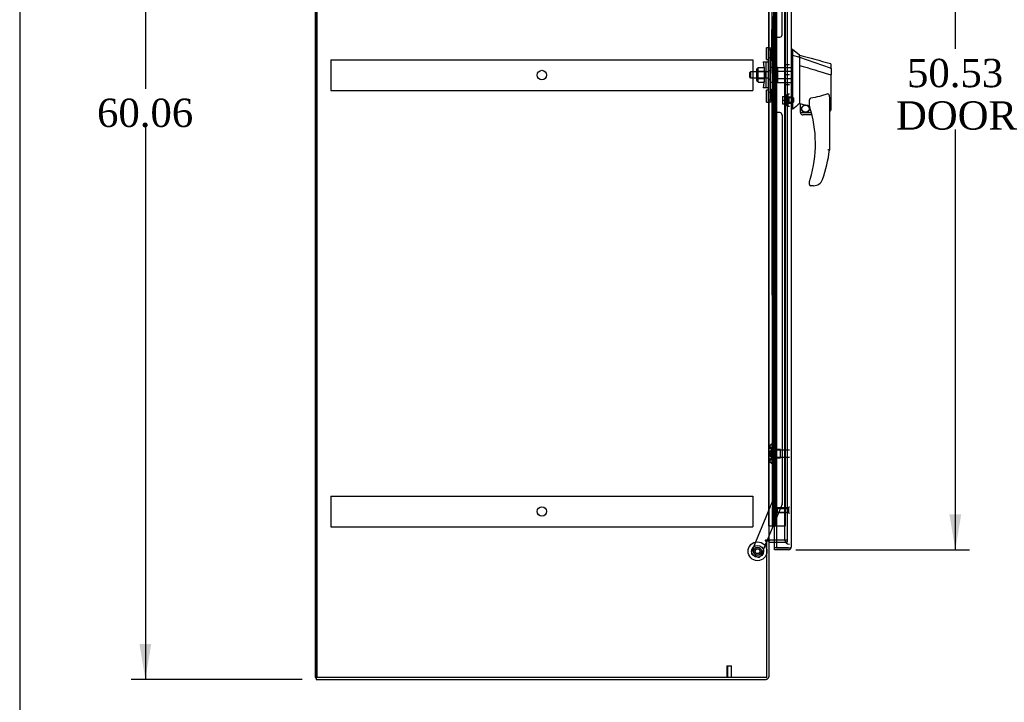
# Model space of a CAD drawing. Header units: inches. Extents: x 1 to 299, y -2 to 199.
# Tile 2 of 10: x 1 to 54, y 67 to 103. Entities that reach past the tile are written whole.
import ezdxf
from ezdxf.enums import TextEntityAlignment as Align
from ezdxf.lldxf.tags import DXFTag

# ---------------------------------------------------------------- set-up
doc = ezdxf.new("R2010")
doc.units = ezdxf.units.IN
doc.header["$MEASUREMENT"] = 0
for name, color, linetype in [('COM53964-2', 7, 'Continuous'), ('COM70220', 7, 'Continuous'), ('COM70759', 7, 'Continuous'), ('COM70763-7', 7, 'Continuous'), ('COM70838', 7, 'Continuous'), ('COM70839-1', 7, 'Continuous'), ('COM71202-7', 7, 'Continuous'), ('COM71203-4', 7, 'Continuous'), ('COM71205-6', 7, 'Continuous'), ('Default', 7, 'Continuous'), ('HAN86294', 7, 'Continuous'), ('HAN86294_NUT', 7, 'Continuous'), ('HAN86294_SCREW', 7, 'Continuous'), ('HAN86294_WASHER', 7, 'Continuous'), ('HAN_NUT', 7, 'Continuous'), ('NTS18147', 7, 'Continuous'), ('ROL87452', 7, 'Continuous'), ('RVT17786', 7, 'Continuous'), ('RVT19000', 7, 'Continuous'), ('SPC87322', 7, 'Continuous'), ('STD26122', 7, 'Continuous'), ('STD26258', 7, 'Continuous'), ('WAF25376', 7, 'Continuous'), ('WAM30038', 7, 'Continuous')]:
    doc.layers.add(name, color=color, linetype=linetype)
doc.styles.add('SEACAD_Times_New_Roman', font='times.ttf')
tags = doc.linetypes.add('HIDDEN2', pattern=[0.1875, 0.125, -0.0625]).pattern_tags.tags
tags[6:7] = [DXFTag(74, 4), DXFTag(75, 0), DXFTag(340, '0'), DXFTag(46, 0.0), DXFTag(50, 0.0), DXFTag(44, 0.0), DXFTag(45, 0.0)]
tags[4:5] = [DXFTag(74, 4), DXFTag(75, 0), DXFTag(340, '0'), DXFTag(46, 0.0), DXFTag(50, 0.0), DXFTag(44, 0.0), DXFTag(45, 0.0)]
doc.dimstyles.new('HAMMOND_(STH_-_300x200)', dxfattribs={"dimtxt": 1.5, "dimasz": 1.875, "dimexe": 0.75, "dimexo": 0.75, "dimgap": 0.375, "dimtad": 0, "dimtih": 1, "dimtoh": 1, "dimzin": 0, "dimdsep": 46, "dimtxsty": 'SEACAD_Times_New_Roman', "dimblk1": '_SE_FILLED', "dimblk2": '_SE_FILLED', "dimsah": 1, "dimcen": 0.75, "dimadec": 0, "dimazin": 0, "dimtfac": 0.8, "dimtofl": 0, "dimtmove": 0, "dimatfit": 3, "dimfxl": 1, "dimtolj": 1, "dimtzin": 0, "dimarcsym": 0})

# ---------------------------------------------------------------- blocks, each defined once
blk = doc.blocks.new('SE4')
at = {"layer": 'COM53964-2', "color": 7, "linetype": 'HIDDEN2'}
for p, q in [((17.871, 101.342), (17.871, 101.204)), ((17.871, 101.342), (40.246, 101.342)), ((40.246, 101.342), (40.246, 101.204)), ((17.871, 101.204), (17.871, 99.855)), ((40.246, 101.204), (40.246, 99.855)), ((17.871, 99.855), (17.871, 99.717)), ((40.246, 99.855), (40.246, 99.717)), ((17.871, 99.717), (40.246, 99.717)), ((17.871, 78.212), (17.871, 78.074)), ((17.871, 78.212), (40.246, 78.212)), ((17.871, 78.074), (17.871, 76.725)), ((40.246, 78.212), (40.246, 78.074)), ((40.246, 78.074), (40.246, 76.725)), ((17.871, 76.725), (17.871, 76.587)), ((17.871, 76.587), (40.246, 76.587)), ((40.246, 76.725), (40.246, 76.587))]:
    blk.add_line(p, q, dxfattribs=at)
for centre in [(29.059, 100.529), (29.059, 77.399)]:
    blk.add_circle(centre, 0.25, dxfattribs=at)
at = {"layer": 'COM70220', "color": 7, "linetype": 'HIDDEN2'}
for p, q in [((41.931, 125.103), (41.931, 76.171)), ((41.931, 76.171), (41.931, 75.921))]:
    blk.add_line(p, q, dxfattribs=at)
blk.add_arc((42.181, 75.921), 0.25, 180, 270, dxfattribs=at)
at = {"layer": 'COM70759', "color": 7, "linetype": 'HIDDEN2'}
for p, q in [((41.089, 76.637), (41.089, 124.637)), ((41.337, 124.637), (41.337, 76.637)), ((41.437, 76.637), (41.437, 124.637)), ((41.982, 76.637), (41.982, 124.637)), ((41.27, 103.637), (41.27, 102.637)), ((41.3, 102.637), (41.27, 102.637)), ((41.3, 101.637), (41.27, 101.637)), ((41.27, 101.637), (41.27, 100.637)), ((41.3, 100.637), (41.27, 100.637)), ((41.3, 99.637), (41.27, 99.637)), ((41.27, 99.637), (41.27, 98.637)), ((41.3, 98.637), (41.27, 98.637)), ((41.3, 97.637), (41.27, 97.637)), ((41.27, 97.637), (41.27, 96.637)), ((41.3, 96.637), (41.27, 96.637)), ((41.3, 95.637), (41.27, 95.637)), ((41.27, 95.637), (41.27, 94.637)), ((41.3, 94.637), (41.27, 94.637)), ((41.3, 93.637), (41.27, 93.637)), ((41.27, 93.637), (41.27, 92.637)), ((41.3, 92.637), (41.27, 92.637)), ((41.3, 91.637), (41.27, 91.637)), ((41.27, 91.637), (41.27, 90.637)), ((41.3, 90.637), (41.27, 90.637)), ((41.3, 89.637), (41.27, 89.637)), ((41.27, 89.637), (41.27, 88.637)), ((41.3, 88.637), (41.27, 88.637)), ((41.3, 87.637), (41.27, 87.637)), ((41.27, 87.637), (41.27, 86.637)), ((41.3, 86.637), (41.27, 86.637)), ((41.3, 85.637), (41.27, 85.637)), ((41.27, 85.637), (41.27, 84.637)), ((41.3, 84.637), (41.27, 84.637)), ((41.3, 83.637), (41.27, 83.637)), ((41.27, 83.637), (41.27, 82.637)), ((41.3, 82.637), (41.27, 82.637)), ((41.3, 81.637), (41.27, 81.637)), ((41.27, 81.637), (41.27, 80.637)), ((41.3, 80.637), (41.27, 80.637)), ((41.3, 79.637), (41.27, 79.637)), ((41.27, 79.637), (41.27, 78.637)), ((41.3, 78.637), (41.27, 78.637)), ((41.3, 77.637), (41.27, 77.637)), ((41.27, 77.637), (41.27, 76.637)), ((41.089, 76.637), (41.089, 76.637)), ((41.506, 76.637), (41.982, 76.637))]:
    blk.add_line(p, q, dxfattribs=at)
at = {"layer": 'COM70759', "color": 7, "linetype": 'Continuous'}
for p, q in [((41.3, 102.637), (41.3, 103.637)), ((41.504, 102.637), (41.504, 103.637)), ((41.504, 102.637), (41.3, 102.637)), ((41.504, 102.637), (41.3, 102.637)), ((41.3, 101.637), (41.3, 102.637)), ((41.504, 101.637), (41.504, 102.637)), ((41.504, 101.637), (41.3, 101.637)), ((41.3, 100.637), (41.3, 101.637)), ((41.504, 101.637), (41.3, 101.637)), ((41.504, 100.637), (41.504, 101.637)), ((41.504, 100.637), (41.3, 100.637)), ((41.504, 100.637), (41.3, 100.637)), ((41.3, 99.637), (41.3, 100.637)), ((41.504, 99.637), (41.504, 100.637)), ((41.504, 99.637), (41.3, 99.637)), ((41.3, 98.637), (41.3, 99.637)), ((41.504, 99.637), (41.3, 99.637)), ((41.504, 98.637), (41.504, 99.637)), ((41.504, 98.637), (41.3, 98.637)), ((41.504, 98.637), (41.3, 98.637)), ((41.3, 97.637), (41.3, 98.637)), ((41.504, 97.637), (41.504, 98.637)), ((41.504, 97.637), (41.3, 97.637)), ((41.3, 96.637), (41.3, 97.637)), ((41.504, 97.637), (41.3, 97.637)), ((41.504, 96.637), (41.504, 97.637)), ((41.504, 96.637), (41.3, 96.637)), ((41.504, 96.637), (41.3, 96.637)), ((41.3, 95.637), (41.3, 96.637)), ((41.504, 95.637), (41.504, 96.637)), ((41.504, 95.637), (41.3, 95.637)), ((41.3, 94.637), (41.3, 95.637)), ((41.504, 95.637), (41.3, 95.637)), ((41.504, 94.637), (41.504, 95.637)), ((41.504, 94.637), (41.3, 94.637)), ((41.504, 94.637), (41.3, 94.637)), ((41.3, 93.637), (41.3, 94.637)), ((41.504, 93.637), (41.504, 94.637)), ((41.504, 93.637), (41.3, 93.637)), ((41.3, 92.637), (41.3, 93.637)), ((41.504, 93.637), (41.3, 93.637)), ((41.504, 92.637), (41.504, 93.637)), ((41.504, 92.637), (41.3, 92.637)), ((41.504, 92.637), (41.3, 92.637)), ((41.3, 91.637), (41.3, 92.637)), ((41.504, 91.637), (41.504, 92.637)), ((41.504, 91.637), (41.3, 91.637)), ((41.3, 90.637), (41.3, 91.637)), ((41.504, 91.637), (41.3, 91.637)), ((41.504, 90.637), (41.504, 91.637)), ((41.504, 90.637), (41.3, 90.637)), ((41.504, 90.637), (41.3, 90.637)), ((41.3, 89.637), (41.3, 90.637)), ((41.504, 89.637), (41.504, 90.637)), ((41.504, 89.637), (41.3, 89.637)), ((41.3, 88.637), (41.3, 89.637)), ((41.504, 89.637), (41.3, 89.637)), ((41.504, 88.637), (41.504, 89.637)), ((41.504, 88.637), (41.3, 88.637)), ((41.504, 88.637), (41.3, 88.637)), ((41.3, 87.637), (41.3, 88.637)), ((41.504, 87.637), (41.504, 88.637)), ((41.504, 87.637), (41.3, 87.637)), ((41.3, 86.637), (41.3, 87.637)), ((41.504, 87.637), (41.3, 87.637)), ((41.504, 86.637), (41.504, 87.637)), ((41.504, 86.637), (41.3, 86.637)), ((41.504, 86.637), (41.3, 86.637)), ((41.3, 85.637), (41.3, 86.637)), ((41.504, 85.637), (41.504, 86.637)), ((41.504, 85.637), (41.3, 85.637)), ((41.3, 84.637), (41.3, 85.637)), ((41.504, 85.637), (41.3, 85.637)), ((41.504, 84.637), (41.504, 85.637)), ((41.504, 84.637), (41.3, 84.637)), ((41.504, 84.637), (41.3, 84.637)), ((41.3, 83.637), (41.3, 84.637)), ((41.504, 83.637), (41.504, 84.637)), ((41.504, 83.637), (41.3, 83.637)), ((41.3, 82.637), (41.3, 83.637)), ((41.504, 83.637), (41.3, 83.637)), ((41.504, 82.637), (41.504, 83.637)), ((41.504, 82.637), (41.3, 82.637)), ((41.504, 82.637), (41.3, 82.637)), ((41.3, 81.637), (41.3, 82.637)), ((41.504, 81.637), (41.504, 82.637)), ((41.504, 81.637), (41.3, 81.637)), ((41.3, 80.637), (41.3, 81.637)), ((41.504, 81.637), (41.3, 81.637)), ((41.504, 80.637), (41.504, 81.637)), ((41.504, 80.637), (41.3, 80.637)), ((41.504, 80.637), (41.3, 80.637)), ((41.3, 79.637), (41.3, 80.637)), ((41.504, 79.637), (41.504, 80.637)), ((41.504, 79.637), (41.3, 79.637)), ((41.3, 78.637), (41.3, 79.637)), ((41.504, 79.637), (41.3, 79.637)), ((41.504, 78.637), (41.504, 79.637)), ((41.504, 78.637), (41.3, 78.637)), ((41.504, 78.637), (41.3, 78.637)), ((41.3, 77.637), (41.3, 78.637)), ((41.504, 77.637), (41.504, 78.637)), ((41.504, 77.637), (41.3, 77.637)), ((41.3, 76.637), (41.3, 77.637)), ((41.504, 77.637), (41.3, 77.637)), ((41.504, 76.637), (41.504, 77.637)), ((41.089, 76.637), (41.3, 76.637)), ((41.3, 76.637), (41.504, 76.637)), ((41.504, 76.637), (41.506, 76.637))]:
    blk.add_line(p, q, dxfattribs=at)
at = {"layer": 'COM70763-7', "color": 7, "linetype": 'Continuous'}
for p, q in [((17.029, 128.463), (17.029, 68.593)), ((17.029, 68.593), (17.089, 68.593))]:
    blk.add_line(p, q, dxfattribs=at)
at = {"layer": 'COM70763-7', "color": 7, "linetype": 'HIDDEN2'}
blk.add_line((17.124, 128.463), (17.124, 68.593), dxfattribs=at)
at = {"layer": 'COM70838', "color": 7, "linetype": 'HIDDEN2'}
for p, q in [((41.074, 101.974), (41.199, 101.974)), ((41.074, 101.849), (41.074, 101.974)), ((41.074, 99.224), (41.074, 101.849)), ((41.199, 101.974), (41.199, 101.849)), ((41.199, 99.224), (41.199, 101.849)), ((40.787, 101.224), (40.957, 101.224)), ((40.787, 101.224), (40.887, 100.537)), ((40.957, 99.849), (40.957, 101.224)), ((40.957, 101.224), (41.06, 101.224)), ((40.887, 100.537), (40.787, 99.849)), ((40.957, 99.849), (40.787, 99.849)), ((41.07, 99.849), (40.957, 99.849)), ((41.074, 99.099), (41.074, 99.224)), ((41.199, 99.224), (41.199, 99.099)), ((41.199, 99.099), (41.074, 99.099))]:
    blk.add_line(p, q, dxfattribs=at)
for centre, start, end in [((40.957, 101.279), 331.9602, 0), ((40.957, 99.822), 0, 13.5446)]:
    blk.add_arc(centre, 0.117, start, end, dxfattribs=at)
at = {"layer": 'COM70839-1', "color": 7, "linetype": 'HIDDEN2'}
for p, q in [((41.792, 102.662), (41.805, 123.244)), ((41.26, 101.287), (41.273, 123.164)), ((41.33, 101.399), (41.331, 102.412)), ((41.456, 102.537), (41.667, 102.537)), ((41.26, 99.786), (41.273, 77.91)), ((41.331, 98.661), (41.33, 99.674)), ((41.667, 98.536), (41.456, 98.536)), ((41.792, 98.412), (41.805, 77.829)), ((41.273, 77.91), (40.174, 75.253)), ((41.795, 77.781), (41.005, 75.873)), ((40.993, 75.843), (40.665, 75.05)), ((40.502, 74.982), (40.242, 75.09))]:
    blk.add_line(p, q, dxfattribs=at)
at = {"layer": 'COM70839-1', "color": 7, "linetype": 'Continuous'}
blk.add_line((41.005, 75.873), (40.993, 75.843), dxfattribs=at)
at = {"layer": 'COM70839-1', "color": 7, "linetype": 'HIDDEN2'}
blk.add_circle((40.494, 75.29), 0.129, dxfattribs=at)
for centre, start, end in [((41.456, 102.412), 89.9656, 179.9656), ((41.667, 102.662), 269.9656, 359.9656), ((41.205, 101.4), 296.0695, 359.9656), ((41.205, 99.674), 0.0344, 63.9305), ((41.456, 98.661), 180.0344, 270.0344), ((41.667, 98.411), 0.0344, 90.0344), ((41.68, 77.829), 337.5224, 0.0344), ((40.29, 75.205), 157.5224, 247.5224), ((40.549, 75.098), 247.5224, 337.5224)]:
    blk.add_arc(centre, 0.125, start, end, dxfattribs=at)
at = {"layer": 'COM71202-7', "color": 7, "linetype": 'Continuous'}
for p, q in [((41.506, 125.808), (41.506, 75.466)), ((42.276, 125.76), (42.276, 75.514)), ((41.401, 75.466), (41.401, 75.778)), ((41.401, 75.371), (41.401, 75.466)), ((42.133, 75.466), (41.401, 75.466)), ((41.506, 75.466), (41.401, 75.466)), ((42.133, 75.371), (41.401, 75.371)), ((41.506, 75.466), (42.133, 75.466)), ((42.133, 75.466), (42.133, 75.466)), ((42.133, 75.466), (42.195, 75.466)), ((42.133, 75.466), (42.246, 75.466)), ((42.195, 75.466), (42.246, 75.427)), ((42.276, 75.513), (42.276, 75.514)), ((42.276, 75.514), (42.276, 75.514)), ((42.276, 75.514), (42.276, 75.514))]:
    blk.add_line(p, q, dxfattribs=at)
at = {"layer": 'COM71202-7', "color": 7, "linetype": 'HIDDEN2'}
blk.add_line((41.401, 75.778), (41.401, 125.278), dxfattribs=at)
at = {"layer": 'COM71202-7', "color": 7, "linetype": 'Continuous'}
for start, end in [(270, 322.4964), (322.4964, 359.8439), (359.9238, 0)]:
    blk.add_arc((42.133, 75.514), 0.143, start, end, dxfattribs=at)
blk.add_open_spline([(42.246, 75.466), (42.256, 75.474), (42.263, 75.482), (42.27, 75.494), (42.272, 75.498), (42.275, 75.506), (42.276, 75.51), (42.276, 75.514)], degree=3, knots=[0, 0, 0, 0, 0.5, 0.5, 0.75, 0.75, 1, 1, 1, 1], dxfattribs=at)
at = {"layer": 'COM71203-4', "color": 7, "linetype": 'Continuous'}
for p, q in [((17.089, 68.593), (17.089, 128.463)), ((41.089, 125.183), (41.089, 75.873)), ((40.946, 75.873), (40.916, 75.873)), ((40.916, 75.843), (40.994, 75.843)), ((41.089, 75.873), (40.946, 75.873)), ((40.994, 68.593), (40.994, 75.843)), ((41.089, 75.873), (41.137, 75.873)), ((41.506, 75.873), (41.137, 75.873)), ((40.994, 68.593), (17.089, 68.593))]:
    blk.add_line(p, q, dxfattribs=at)
at = {"layer": 'COM71203-4', "color": 7, "linetype": 'HIDDEN2'}
for p, q in [((42.056, 125.183), (42.056, 75.873)), ((42.056, 75.873), (41.506, 75.873))]:
    blk.add_line(p, q, dxfattribs=at)
at = {"layer": 'COM71203-4', "color": 7, "linetype": 'Continuous'}
blk.add_arc((40.916, 75.858), 0.015, 90, 270, dxfattribs=at)
at = {"layer": 'COM71205-6', "color": 7, "linetype": 'Continuous'}
for p, q in [((40.994, 75.843), (41.089, 75.843)), ((41.089, 75.843), (41.089, 68.641)), ((41.137, 75.778), (41.506, 75.778)), ((17.089, 68.593), (17.089, 68.498)), ((17.089, 68.498), (40.946, 68.498))]:
    blk.add_line(p, q, dxfattribs=at)
at = {"layer": 'COM71205-6', "color": 7, "linetype": 'HIDDEN2'}
for p in [(41.506, 75.778), (42.056, 75.873)]:
    blk.add_line(p, (42.056, 75.778), dxfattribs=at)
at = {"layer": 'COM71205-6', "color": 7, "linetype": 'Continuous'}
for centre, radius, start, end in [((41.137, 75.73), 0.143, 90, 127.7949), ((41.137, 75.73), 0.048, 90, 180), ((40.946, 68.641), 0.143, 270, 0)]:
    blk.add_arc(centre, radius, start, end, dxfattribs=at)
at = {"layer": 'COM71205-6', "color": 7, "linetype": 'HIDDEN2'}
blk.add_arc((40.946, 68.641), 0.048, 270, 0, dxfattribs=at)
at = {"layer": 'HAN86294', "color": 7, "linetype": 'Continuous'}
for p, q in [((42.359, 101.887), (42.276, 101.887)), ((42.356, 101.887), (42.356, 101.725)), ((42.711, 101.587), (42.356, 101.887)), ((42.356, 101.725), (42.356, 101.639)), ((42.356, 101.639), (42.356, 101.58)), ((42.356, 101.58), (42.711, 101.475)), ((42.356, 101.58), (42.356, 99.149)), ((42.711, 101.514), (42.711, 101.587)), ((42.711, 101.514), (42.711, 101.489)), ((42.711, 101.489), (42.711, 101.475)), ((42.711, 101.475), (42.711, 101.043)), ((42.711, 101.475), (44.349, 100.903)), ((42.711, 101.043), (42.711, 99.545)), ((44.391, 100.869), (44.391, 101.091)), ((44.391, 100.869), (44.391, 100.556)), ((44.335, 100.553), (44.337, 100.553)), ((44.391, 98.687), (44.391, 100.556)), ((42.711, 99.545), (42.711, 99.276)), ((42.711, 99.276), (42.711, 99.063)), ((44.311, 99.226), (44.311, 96.554)), ((42.356, 98.717), (42.276, 98.717)), ((42.356, 99.149), (42.356, 98.864)), ((42.356, 98.864), (42.356, 98.717)), ((42.711, 99.063), (42.711, 99.036)), ((42.711, 99.036), (42.711, 99.019)), ((42.711, 99.019), (42.711, 99.017)), ((42.711, 99.017), (42.776, 99.001)), ((42.776, 98.537), (42.776, 99.003)), ((43.251, 98.88), (43.251, 99.154)), ((42.776, 98.537), (43.349, 98.537)), ((43.381, 98.412), (42.901, 98.412)), ((44.311, 98.63), (44.316, 98.629)), ((43.251, 94.722), (43.251, 94.9)), ((43.466, 94.662), (43.311, 94.662)), ((43.749, 94.75), (43.748, 94.752))]:
    blk.add_line(p, q, dxfattribs=at)
at = {"layer": 'HAN86294', "color": 7, "linetype": 'HIDDEN2'}
for p, q in [((41.574, 100.736), (41.574, 100.932)), ((41.574, 100.932), (42.276, 100.932)), ((40.114, 100.697), (40.084, 100.667)), ((40.084, 100.407), (40.084, 100.667)), ((40.084, 100.407), (40.114, 100.377)), ((40.114, 100.697), (40.114, 100.377)), ((41.074, 100.697), (40.114, 100.697)), ((40.114, 100.377), (41.074, 100.377)), ((41.449, 100.697), (41.574, 100.697)), ((41.449, 100.537), (41.449, 100.697)), ((41.449, 100.377), (41.449, 100.537)), ((41.449, 100.377), (41.574, 100.377)), ((41.574, 100.337), (41.574, 100.736)), ((41.574, 100.736), (42.276, 100.736)), ((41.574, 100.141), (41.574, 100.337)), ((41.574, 100.337), (42.276, 100.337)), ((41.574, 100.141), (42.276, 100.141)), ((42.151, 99.361), (42.151, 99.036)), ((42.276, 99.361), (42.151, 99.361)), ((42.151, 99.036), (42.276, 99.036))]:
    blk.add_line(p, q, dxfattribs=at)
at = {"layer": 'HAN86294', "color": 7, "linetype": 'Continuous'}
for radius in [0.202, 0.188]:
    blk.add_circle((43.037, 98.741), radius, dxfattribs=at)
for centre, radius, start, end in [((348.631, 1240.27), 1179.062, 254.961927, 255.044825), ((44.331, 101.091), 0.06, 0, 73.9026), ((79.122, 55.57), 56.686, 129.9653, 130.4351), ((43.311, 98.88), 0.06, 180, 197.895), ((37.147, 96.89), 6.417, 342.9898, 17.895), ((42.901, 98.537), 0.125, 180, 193.8865), ((42.901, 98.537), 0.125, 193.8865, 229.4642), ((42.901, 98.537), 0.125, 229.4642, 270), ((36.97, 97.489), 7.4, 340.2854, 352.739), ((43.311, 94.9), 0.06, 162.105, 180), ((43.311, 94.722), 0.06, 180, 270), ((43.466, 95.162), 0.5, 270, 304.5623), ((43.466, 95.162), 0.5, 304.5623, 340.2854)]:
    blk.add_arc(centre, radius, start, end, dxfattribs=at)
blk.add_ellipse((44.331, 98.687), major_axis=(-0.06, 0), ratio=0.999979, start_param=1.333204, end_param=3.141717, dxfattribs=at)
for points in [[(42.711, 101.043), (43.252, 100.88), (43.794, 100.717), (44.335, 100.553)], [(42.806, 99), (42.954, 98.967), (43.102, 98.935), (43.251, 98.902)]]:
    blk.add_open_spline(points, degree=3, dxfattribs=at)
for points, knots in [([(44.349, 100.903), (44.361, 100.901), (44.371, 100.896), (44.386, 100.884), (44.391, 100.876), (44.391, 100.869)], [0, 0, 0, 0, 0.5, 0.5, 1, 1, 1, 1]), ([(44.337, 100.553), (44.344, 100.553), (44.351, 100.553), (44.364, 100.554), (44.37, 100.554), (44.378, 100.554), (44.38, 100.554), (44.384, 100.554), (44.385, 100.555), (44.388, 100.555), (44.389, 100.555), (44.39, 100.555), (44.391, 100.555), (44.391, 100.556)], [0, 0, 0, 0, 0.25, 0.25, 0.5, 0.5, 0.625, 0.625, 0.75, 0.75, 0.875, 0.875, 1, 1, 1, 1]), ([(43.251, 99.154), (43.251, 99.161), (43.251, 99.168), (43.252, 99.182), (43.253, 99.189), (43.255, 99.209), (43.258, 99.223), (43.266, 99.25), (43.271, 99.264), (43.282, 99.283), (43.286, 99.289), (43.294, 99.297), (43.297, 99.3), (43.303, 99.304), (43.307, 99.305), (43.311, 99.306)], [0, 0, 0, 0, 0.125, 0.125, 0.25, 0.25, 0.5, 0.5, 0.75, 0.75, 0.875, 0.875, 0.9375, 0.9375, 1, 1, 1, 1]), ([(44.221, 99.538), (44.148, 99.509), (44.074, 99.482), (43.924, 99.434), (43.849, 99.413), (43.62, 99.356), (43.466, 99.327), (43.311, 99.306)], [0, 0, 0, 0, 0.25, 0.25, 0.5, 0.5, 1, 1, 1, 1]), ([(44.221, 99.538), (44.222, 99.538), (44.224, 99.539), (44.228, 99.539), (44.23, 99.539), (44.235, 99.539), (44.239, 99.537), (44.245, 99.533), (44.248, 99.531), (44.253, 99.526), (44.255, 99.523), (44.262, 99.514), (44.265, 99.507), (44.271, 99.494), (44.274, 99.487), (44.281, 99.467), (44.285, 99.453), (44.292, 99.425), (44.295, 99.411), (44.302, 99.368), (44.305, 99.34), (44.309, 99.283), (44.311, 99.255), (44.311, 99.226)], [0, 0, 0, 0, 0.015625, 0.015625, 0.03125, 0.03125, 0.0625, 0.0625, 0.09375, 0.09375, 0.125, 0.125, 0.1875, 0.1875, 0.25, 0.25, 0.375, 0.375, 0.5, 0.5, 0.75, 0.75, 1, 1, 1, 1]), ([(42.776, 99.003), (42.776, 99.003), (42.776, 99.003), (42.779, 99.003), (42.782, 99.003), (42.79, 99.003), (42.798, 99.001), (42.806, 99)], [0, 0, 0, 0, 0.25, 0.25, 0.5, 0.5, 1, 1, 1, 1]), ([(44.311, 96.554), (44.311, 96.554), (44.31, 96.554), (44.308, 96.554), (44.306, 96.554), (44.301, 96.555), (44.299, 96.555), (44.292, 96.555), (44.288, 96.555), (44.276, 96.556), (44.266, 96.557), (44.25, 96.558), (44.244, 96.558), (44.232, 96.559), (44.226, 96.559), (44.221, 96.56)], [0, 0, 0, 0, 0.125, 0.125, 0.25, 0.25, 0.375, 0.375, 0.5, 0.5, 0.75, 0.75, 0.875, 0.875, 1, 1, 1, 1]), ([(43.253, 94.918), (43.253, 94.918), (43.254, 94.919), (43.255, 94.922), (43.255, 94.923), (43.257, 94.929), (43.258, 94.932), (43.262, 94.944), (43.265, 94.953), (43.273, 94.978), (43.278, 94.996), (43.283, 95.013)], [0, 0, 0, 0, 0.0625, 0.0625, 0.125, 0.125, 0.25, 0.25, 0.5, 0.5, 1, 1, 1, 1])]:
    blk.add_open_spline(points, degree=3, knots=knots, dxfattribs=at)
at = {"layer": 'HAN86294_NUT', "color": 7, "linetype": 'HIDDEN2'}
for p, q in [((40.452, 100.234), (40.452, 100.839)), ((40.532, 100.869), (40.482, 100.869)), ((40.532, 100.921), (40.857, 100.921)), ((40.532, 100.825), (40.532, 100.921)), ((40.532, 100.729), (40.532, 100.825)), ((40.857, 100.729), (40.857, 100.921)), ((40.532, 100.729), (40.857, 100.729)), ((40.532, 100.537), (40.532, 100.729)), ((40.532, 100.345), (40.532, 100.537)), ((40.532, 100.345), (40.857, 100.345)), ((40.532, 100.249), (40.532, 100.345)), ((40.532, 100.153), (40.532, 100.249)), ((40.857, 100.345), (40.857, 100.729)), ((40.857, 100.153), (40.857, 100.345)), ((40.482, 100.204), (40.532, 100.204)), ((40.532, 100.153), (40.857, 100.153))]:
    blk.add_line(p, q, dxfattribs=at)
for centre, start, end in [((40.482, 100.839), 90, 180), ((40.482, 100.234), 180, 270)]:
    blk.add_arc(centre, 0.03, start, end, dxfattribs=at)
at = {"layer": 'HAN86294_SCREW', "color": 7, "linetype": 'HIDDEN2'}
for p, q in [((41.824, 99.391), (41.961, 99.391)), ((41.824, 99.391), (41.824, 99.199)), ((41.961, 99.461), (41.961, 98.936)), ((42.031, 99.461), (41.961, 99.461)), ((42.031, 99.461), (42.031, 98.936)), ((42.406, 99.315), (42.031, 99.315)), ((42.406, 99.315), (42.406, 99.083)), ((41.824, 99.199), (41.961, 99.199)), ((41.824, 99.199), (41.824, 99.006)), ((41.824, 99.006), (41.961, 99.006)), ((41.961, 98.936), (42.031, 98.936)), ((42.031, 99.083), (42.406, 99.083))]:
    blk.add_line(p, q, dxfattribs=at)
at = {"layer": 'HAN86294_WASHER', "color": 7, "linetype": 'HIDDEN2'}
for p, q in [((42.061, 98.887), (42.061, 99.51)), ((42.121, 99.51), (42.061, 99.51)), ((42.121, 98.887), (42.121, 99.51)), ((42.121, 98.887), (42.121, 99.51)), ((42.181, 99.51), (42.121, 99.51)), ((42.061, 98.887), (42.121, 98.887)), ((42.121, 98.887), (42.181, 98.887))]:
    blk.add_line(p, q, dxfattribs=at)
at = {"layer": 'HAN_NUT', "color": 7, "linetype": 'HIDDEN2'}
for p, q in [((41.966, 101.067), (41.966, 100.537)), ((42.181, 101.067), (41.966, 101.067)), ((41.966, 100.537), (41.966, 100.007)), ((42.181, 100.537), (41.966, 100.537)), ((42.181, 100.007), (41.966, 100.007))]:
    blk.add_line(p, q, dxfattribs=at)
at = {"layer": 'NTS18147', "color": 7, "linetype": 'HIDDEN2'}
for p, q in [((41.209, 80.961), (41.209, 80.966)), ((41.272, 80.966), (41.209, 80.966)), ((41.209, 80.961), (41.272, 80.961)), ((41.272, 80.961), (41.272, 80.966)), ((41.272, 80.772), (41.272, 80.961)), ((41.147, 80.867), (41.147, 80.812)), ((41.209, 80.772), (41.209, 80.655)), ((41.272, 80.772), (41.209, 80.772)), ((41.209, 80.655), (41.272, 80.655)), ((41.272, 80.655), (41.272, 80.772)), ((41.709, 80.686), (41.272, 80.686)), ((41.272, 80.277), (41.272, 80.655)), ((41.709, 80.246), (41.709, 80.686)), ((41.147, 80.119), (41.147, 80.065)), ((41.209, 80.277), (41.209, 80.159)), ((41.272, 80.277), (41.209, 80.277)), ((41.209, 80.159), (41.272, 80.159)), ((41.209, 79.97), (41.209, 79.966)), ((41.272, 79.97), (41.209, 79.97)), ((41.209, 79.966), (41.272, 79.966)), ((41.272, 80.159), (41.272, 80.277)), ((41.272, 80.246), (41.709, 80.246)), ((41.272, 79.97), (41.272, 80.159)), ((41.272, 79.97), (41.272, 79.966))]:
    blk.add_line(p, q, dxfattribs=at)
blk.add_arc((41.465, 80.466), 0.318, 143.6338, 216.3662, dxfattribs=at)
for centre, start_param, end_param in [((41.465, 80.867), 2.506883, 3.776302), ((41.465, 80.812), 3.141593, 3.776302), ((41.465, 80.065), 2.506883, 3.776302), ((41.465, 80.119), 2.506883, 3.141593)]:
    blk.add_ellipse(centre, major_axis=(0.318, 0), ratio=0.5, start_param=start_param, end_param=end_param, dxfattribs=at)
at = {"layer": 'ROL87452', "color": 7, "linetype": 'HIDDEN2'}
blk.add_circle((40.494, 75.29), 0.5, dxfattribs=at)
at = {"layer": 'RVT17786', "color": 7, "linetype": 'HIDDEN2'}
for radius in [0.217, 0.125]:
    blk.add_circle((40.494, 75.29), radius, dxfattribs=at)
at = {"layer": 'RVT19000', "color": 7, "linetype": 'HIDDEN2'}
for p, q in [((40.961, 101.35), (40.961, 101.975)), ((41.074, 101.975), (40.961, 101.975)), ((41.074, 101.974), (41.074, 101.975)), ((41.199, 101.857), (41.074, 101.857)), ((40.961, 101.35), (41.074, 101.35)), ((41.074, 101.467), (41.199, 101.467)), ((41.411, 101.803), (41.199, 101.803)), ((41.199, 101.522), (41.411, 101.522)), ((41.411, 101.522), (41.411, 101.803)), ((40.961, 99.099), (40.961, 99.724)), ((41.074, 99.724), (40.961, 99.724)), ((41.199, 99.606), (41.074, 99.606)), ((41.074, 99.216), (41.199, 99.216)), ((41.411, 99.552), (41.199, 99.552)), ((41.199, 99.271), (41.411, 99.271)), ((41.411, 99.271), (41.411, 99.552)), ((40.961, 99.099), (41.074, 99.099)), ((41.074, 99.099), (41.074, 99.099))]:
    blk.add_line(p, q, dxfattribs=at)
at = {"layer": 'SPC87322', "color": 7, "linetype": 'HIDDEN2'}
for p, q in [((41.074, 100.774), (41.199, 100.774)), ((41.574, 100.929), (41.199, 100.929)), ((41.074, 100.764), (41.199, 100.764)), ((41.074, 100.309), (41.199, 100.309)), ((41.074, 100.299), (41.199, 100.299)), ((41.199, 100.144), (41.574, 100.144))]:
    blk.add_line(p, q, dxfattribs=at)
at = {"layer": 'STD26122', "color": 7, "linetype": 'HIDDEN2'}
for p, q in [((41.216, 80.651), (41.181, 80.616)), ((41.181, 80.316), (41.181, 80.616)), ((41.216, 80.651), (41.216, 80.281)), ((42.181, 80.651), (41.216, 80.651)), ((41.181, 80.316), (41.216, 80.281)), ((41.216, 80.281), (42.181, 80.281))]:
    blk.add_line(p, q, dxfattribs=at)
at = {"layer": 'STD26258', "color": 7, "linetype": 'HIDDEN2'}
for p, q in [((41.556, 77.341), (41.556, 77.591)), ((42.149, 77.591), (41.556, 77.591)), ((41.556, 77.56), (42.149, 77.56)), ((41.556, 77.371), (42.149, 77.371)), ((41.556, 77.341), (42.149, 77.341)), ((42.149, 77.31), (42.149, 77.622)), ((42.181, 77.622), (42.149, 77.622)), ((42.149, 77.31), (42.181, 77.31)), ((38.869, 69.218), (39.119, 69.218)), ((38.869, 69.218), (38.869, 68.624)), ((38.899, 69.218), (38.899, 68.624)), ((39.088, 69.218), (39.088, 68.624)), ((39.119, 68.624), (39.119, 69.218)), ((38.837, 68.624), (39.15, 68.624)), ((38.837, 68.624), (38.837, 68.593)), ((39.15, 68.593), (39.15, 68.624))]:
    blk.add_line(p, q, dxfattribs=at)
at = {"layer": 'WAF25376', "color": 7, "linetype": 'HIDDEN2'}
for radius in [0.315, 0.14]:
    blk.add_circle((40.494, 75.29), radius, dxfattribs=at)
at = {"layer": 'WAM30038', "color": 7, "linetype": 'HIDDEN2'}
for p, q in [((41.397, 80.841), (41.397, 80.091)), ((41.421, 80.841), (41.397, 80.841)), ((41.421, 80.841), (41.421, 80.091)), ((41.437, 80.647), (41.469, 80.627)), ((41.485, 80.64), (41.44, 80.668)), ((41.44, 80.643), (41.485, 80.615)), ((41.485, 80.483), (41.44, 80.483)), ((41.44, 80.448), (41.485, 80.448)), ((41.469, 80.627), (41.485, 80.64)), ((41.485, 80.694), (41.485, 80.64)), ((41.485, 80.615), (41.485, 80.483)), ((41.485, 80.448), (41.485, 80.317)), ((41.397, 80.091), (41.421, 80.091)), ((41.469, 80.305), (41.437, 80.284)), ((41.485, 80.317), (41.44, 80.288)), ((41.44, 80.264), (41.485, 80.292)), ((41.485, 80.292), (41.469, 80.305)), ((41.485, 80.292), (41.485, 80.237))]:
    blk.add_line(p, q, dxfattribs=at)
for centre, radius, start, end in [((42.008, 81.372), 0.854, 226.5547, 228.2901), ((41.439, 80.465), 0.0182, 87.1609, 177.9942), ((41.439, 80.466), 0.0181, 181.7718, 273.073), ((42.006, 79.563), 0.85, 131.7058, 133.4493)]:
    blk.add_arc(centre, radius, start, end, dxfattribs=at)
for points, knots in [([(41.421, 80.668), (41.421, 80.666), (41.422, 80.663), (41.424, 80.658), (41.426, 80.656), (41.431, 80.649), (41.436, 80.646), (41.44, 80.643)], [0, 0, 0, 0, 0.25, 0.25, 0.5, 0.5, 1, 1, 1, 1]), ([(41.44, 80.668), (41.438, 80.669), (41.436, 80.67), (41.432, 80.672), (41.43, 80.673), (41.427, 80.673), (41.427, 80.673), (41.426, 80.673)], [0, 0, 0, 0, 0.25, 0.25, 0.5, 0.5, 0.5626015, 0.5626015, 0.5626015, 0.5626015]), ([(41.44, 80.734), (41.442, 80.732), (41.444, 80.73), (41.446, 80.728), (41.459, 80.717), (41.472, 80.705), (41.485, 80.694)], [0, 0, 0, 0, 0.141448, 0.141448, 0.141448, 1, 1, 1, 1]), ([(41.44, 80.288), (41.438, 80.287), (41.436, 80.286), (41.432, 80.282), (41.43, 80.28), (41.426, 80.276), (41.424, 80.273), (41.422, 80.268), (41.421, 80.266), (41.421, 80.264)], [0, 0, 0, 0, 0.25, 0.25, 0.5, 0.5, 0.75, 0.75, 1, 1, 1, 1]), ([(41.426, 80.259), (41.427, 80.259), (41.427, 80.259), (41.431, 80.259), (41.436, 80.261), (41.44, 80.264)], [0.4389304, 0.4389304, 0.4389304, 0.4389304, 0.5, 0.5, 1, 1, 1, 1]), ([(41.485, 80.237), (41.472, 80.226), (41.459, 80.215), (41.446, 80.203), (41.444, 80.201), (41.442, 80.199), (41.44, 80.197)], [0, 0, 0, 0, 0.858552, 0.858552, 0.858552, 1, 1, 1, 1])]:
    blk.add_open_spline(points, degree=3, knots=knots, dxfattribs=at)
blk = doc.blocks.new('DMBLK4768')
at = {"layer": 'Default', "linetype": 'Continuous'}
for points in [[(51.293, 124.028), (50.98, 125.903), (50.668, 124.028)], [(51.293, 77.246), (50.668, 77.246), (50.98, 75.371)]]:
    blk.add_hatch(color=7, dxfattribs=at).paths.add_polyline_path(points)
at = {"layer": 'Default', "color": 7, "linetype": 'Continuous'}
for p, q in [((42.883, 125.903), (51.73, 125.903)), ((50.98, 125.903), (50.98, 101.912)), ((50.98, 97.637), (50.98, 75.371)), ((42.517, 75.371), (51.73, 75.371))]:
    blk.add_line(p, q, dxfattribs=at)
at = {"layer": 'Default', "color": 7, "linetype": 'Continuous', "style": 'SEACAD_Times_New_Roman'}
for s, p in [('50.53', (48.421, 101.387)), ('DOOR', (47.835, 99.137))]:
    blk.add_text(s, height=1.5, dxfattribs=at).set_placement(p, align=Align.TOP_LEFT)
blk = doc.blocks.new('_SE_FILLED')
at = {"color": 0}
blk.add_line((0, 0), (-1, 0), dxfattribs=at)
blk.add_solid([(0, 0), (-1, -0.1665), (-1, 0.1665), (0, 0)], dxfattribs=at)
blk = doc.blocks.new('DMBLK4772')
at = {"layer": 'Default', "linetype": 'Continuous'}
for points in [[(7.718, 126.683), (8.343, 126.683), (8.03, 128.558)], [(7.718, 70.373), (8.03, 68.498), (8.343, 70.373)]]:
    blk.add_hatch(color=7, dxfattribs=at).paths.add_polyline_path(points)
at = {"layer": 'Default', "color": 7, "linetype": 'Continuous'}
for p, q in [((16.339, 128.558), (7.28, 128.558)), ((8.03, 128.558), (8.03, 99.803)), ((8.03, 97.778), (8.03, 68.498)), ((16.339, 68.498), (7.28, 68.498))]:
    blk.add_line(p, q, dxfattribs=at)
at = {"layer": 'Default', "color": 7, "linetype": 'Continuous', "style": 'SEACAD_Times_New_Roman'}
blk.add_text('60.06', height=1.5, dxfattribs=at).set_placement((5.471, 99.278), align=Align.TOP_LEFT)
blk = doc.blocks.new('BORDER')
at = {"layer": 'Default', "color": 7, "linetype": 'Continuous'}
blk.add_line((-41.86, 27.86), (-41.86, 0), dxfattribs=at)

msp = doc.modelspace()

# ---------------------------------------------------------------- block references
at = {"layer": 'Default', "color": 7, "xscale": 7.12, "yscale": 7.12, "zscale": 7.12}
msp.add_blockref('BORDER', (299.411, 0.564), dxfattribs=at)
at = {"layer": 'Default'}
msp.add_blockref('SE4', (0, 0), dxfattribs=at)

# ---------------------------------------------------------------- dimensions: what is measured, and where the dimension line sits
at = {"layer": 'Default', "color": 7, "linetype": 'Continuous'}
for base, p1, p2, angle, text, picture, middle, dimtype in [((8.03, 128.558), (17.089, 128.558), (17.089, 68.498), 270, '\\A1;<>', 'DMBLK4772', (8.03, 98.528), 161), ((50.98, 75.371), (42.133, 125.903), (41.767, 75.371), 90, '\\A1;<>\\PDOOR', 'DMBLK4768', (50.98, 100.637), 160)]:
    dim = msp.add_linear_dim(base=base, p1=p1, p2=p2, angle=angle, text=text, dimstyle='HAMMOND_(STH_-_300x200)', dxfattribs=at)
    dim.commit()
    dim.dimension.update_dxf_attribs({"geometry": picture, "text_midpoint": middle, "dimtype": dimtype})

doc.saveas('drawing.dxf')
